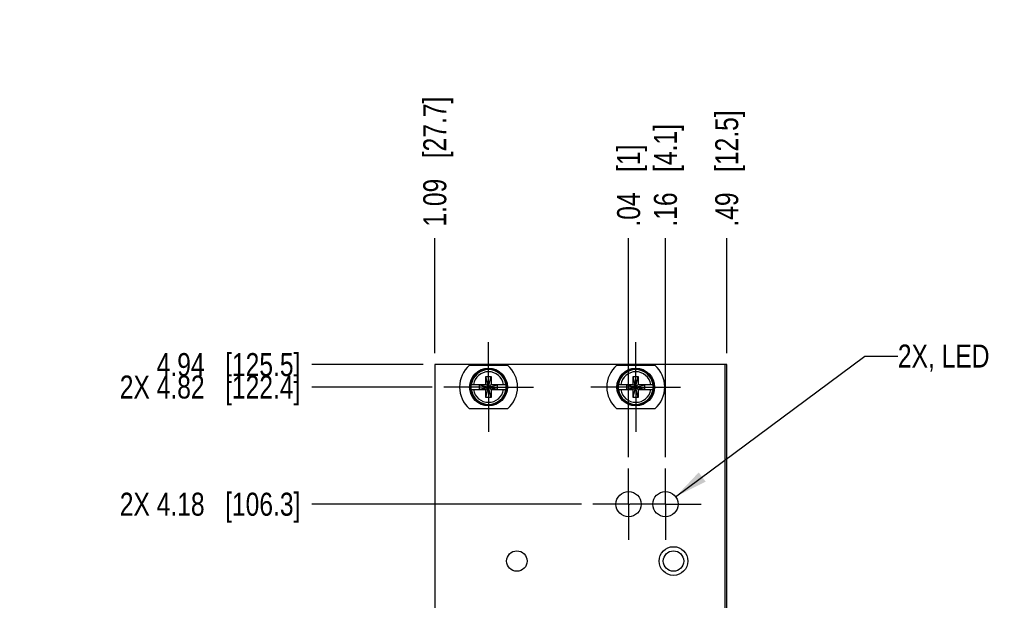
# Model space of a CAD drawing. Header units: inches. Extents: x 0 to 22, y 0 to 17.
# Tile 14 of 22: x 4.4 to 9.7, y 10.2 to 13.3. Entities that reach past the tile are written whole.
import ezdxf

# ---------------------------------------------------------------- set-up
doc = ezdxf.new("R2010")
doc.units = ezdxf.units.IN
doc.header["$LTSCALE"] = 1.21
doc.header["$MEASUREMENT"] = 0
doc.linetypes.add('CENTER', pattern=[0.6, 0.375, -0.075, 0.075, -0.075])
doc.layers.get('0').update_dxf_attribs({"linetype": 'CONTINUOUS'})
for name, color, linetype in [('DEFAULT_1', 7, 'CENTER'), ('DETAIL', 7, 'CONTINUOUS'), ('DIMENSIONS', 7, 'CONTINUOUS')]:
    doc.layers.add(name, color=color, linetype=linetype)
doc.styles.get("Standard").update_dxf_attribs({"font": 'txt', "width": 0.8})
doc.dimstyles.new('DIMSTYLE_1', dxfattribs={"dimtxt": 0.125, "dimasz": 0.18, "dimexe": 0.125, "dimexo": 0.0625, "dimgap": 0.03125, "dimtad": 0, "dimtih": 1, "dimtoh": 1, "dimzin": 4, "dimdsep": 46, "dimtxsty": 'STANDARD', "dimblk": '_FILLED', "dimblk1": '_FILLED', "dimblk2": '_FILLED', "dimcen": 0.09, "dimadec": 0, "dimazin": 0, "dimtp": 0.005, "dimtm": 0.005, "dimtfac": 1, "dimtofl": 0, "dimtmove": 0, "dimatfit": 3, "dimldrblk": '_FILLED', "dimfxl": 1, "dimtolj": 1, "dimtzin": 4, "dimarcsym": 0})
doc.dimstyles.get("Standard").update_dxf_attribs({"dimtxt": 0.125, "dimasz": 0.18, "dimexe": 0.125, "dimexo": 0.0625, "dimgap": 0.09, "dimtad": 0, "dimtih": 1, "dimtoh": 1, "dimdec": 3, "dimzin": 4, "dimdsep": 46, "dimtxsty": 'STANDARD', "dimblk": '_FILLED', "dimblk1": '_FILLED', "dimblk2": '_FILLED', "dimcen": 0.09, "dimadec": 0, "dimazin": 0, "dimtol": 1, "dimtp": 0.01, "dimtm": 0.01, "dimtfac": 1, "dimtdec": 3, "dimtofl": 0, "dimtmove": 0, "dimatfit": 3, "dimldrblk": '_FILLED', "dimfxl": 1, "dimtolj": 1, "dimtzin": 4, "dimarcsym": 0})

# ---------------------------------------------------------------- blocks, each defined once
blk = doc.blocks.new('*D8')
at = {"layer": 'DIMENSIONS', "color": 2, "linetype": 'CONTINUOUS'}
blk.add_line((7.7079, 10.9497), (7.7079, 12.1402), dxfattribs=at)
at = {"layer": 'DIMENSIONS', "color": 2, "linetype": 'CONTINUOUS', "insert": (7.6454, 12.2027), "char_height": 0.125, "width": 0.725, "attachment_point": 1, "rotation": 90, "line_spacing_factor": 0.9}
blk.add_mtext('.04{\\Ftxt.shx;\\W1.000000;\\H0.125000; }[1]', dxfattribs=at)
blk = doc.blocks.new('_FILLED')
at = {"color": 0, "linetype": 'BYBLOCK'}
blk.add_solid([(0, 0), (-1, 0.174), (-1, -0.174)], dxfattribs=at)
blk = doc.blocks.new('*D9')
at = {"layer": 'DIMENSIONS', "color": 2, "linetype": 'CONTINUOUS'}
blk.add_line((7.9079, 10.9497), (7.9079, 12.1402), dxfattribs=at)
at = {"layer": 'DIMENSIONS', "color": 2, "linetype": 'CONTINUOUS', "insert": (7.8454, 12.2027), "char_height": 0.125, "width": 0.925, "attachment_point": 1, "rotation": 90, "line_spacing_factor": 0.9}
blk.add_mtext('.16{\\Ftxt.shx;\\W1.000000;\\H0.125000; }[4.1]', dxfattribs=at)
blk = doc.blocks.new('*D10')
at = {"layer": 'DIMENSIONS', "color": 2, "linetype": 'CONTINUOUS'}
blk.add_line((8.2409, 11.5152), (8.2409, 12.1402), dxfattribs=at)
at = {"layer": 'DIMENSIONS', "color": 2, "linetype": 'CONTINUOUS', "insert": (8.1784, 12.2027), "char_height": 0.125, "width": 1.025, "attachment_point": 1, "rotation": 90, "line_spacing_factor": 0.9}
blk.add_mtext('.49{\\Ftxt.shx;\\W1.000000;\\H0.125000; }[12.5]', dxfattribs=at)
blk = doc.blocks.new('*D11')
at = {"layer": 'DIMENSIONS', "color": 2, "linetype": 'CONTINUOUS'}
blk.add_line((6.6549, 11.5152), (6.6549, 12.1402), dxfattribs=at)
at = {"layer": 'DIMENSIONS', "color": 2, "linetype": 'CONTINUOUS', "insert": (6.5924, 12.2027), "char_height": 0.125, "width": 1.125, "attachment_point": 1, "rotation": 90, "line_spacing_factor": 0.9}
blk.add_mtext('1.09{\\Ftxt.shx;\\W1.000000;\\H0.125000; }[27.7]', dxfattribs=at)
blk = doc.blocks.new('*D14')
at = {"layer": 'DIMENSIONS', "color": 2, "linetype": 'CONTINUOUS'}
blk.add_line((7.4519, 10.6937), (5.9872, 10.6937), dxfattribs=at)
at = {"layer": 'DIMENSIONS', "color": 2, "linetype": 'CONTINUOUS', "insert": (5.9247, 10.7562), "char_height": 0.125, "width": 1.525, "attachment_point": 3, "line_spacing_factor": 0.9}
blk.add_mtext('2X 4.18{\\Ftxt.shx;\\W1.000000;\\H0.125000; }[106.3]', dxfattribs=at)
blk = doc.blocks.new('*D15')
at = {"layer": 'DIMENSIONS', "color": 2, "linetype": 'CONTINUOUS'}
blk.add_line((6.6409, 11.3307), (5.9872, 11.3307), dxfattribs=at)
at = {"layer": 'DIMENSIONS', "color": 2, "linetype": 'CONTINUOUS', "insert": (5.9247, 11.3932), "char_height": 0.125, "width": 1.525, "attachment_point": 3, "line_spacing_factor": 0.9}
blk.add_mtext('2X 4.82{\\Ftxt.shx;\\W1.000000;\\H0.125000; }[122.4]', dxfattribs=at)
blk = doc.blocks.new('*D16')
at = {"layer": 'DIMENSIONS', "color": 2, "linetype": 'CONTINUOUS'}
blk.add_line((6.5924, 11.4527), (5.9872, 11.4527), dxfattribs=at)
at = {"layer": 'DIMENSIONS', "color": 2, "linetype": 'CONTINUOUS', "insert": (5.9247, 11.5152), "char_height": 0.125, "width": 1.225, "attachment_point": 3, "line_spacing_factor": 0.9}
blk.add_mtext('4.94{\\Ftxt.shx;\\W1.000000;\\H0.125000; }[125.5]', dxfattribs=at)

msp = doc.modelspace()

# ---------------------------------------------------------------- linework, layer by layer
at = {"color": 7, "linetype": 'CONTINUOUS'}
for p, q in [((6.6549, 11.4527), (6.6549, 6.3857)), ((8.2409, 11.4527), (6.6549, 11.4527)), ((6.8432, 11.4492), (7.0507, 11.4492)), ((7.6432, 11.4492), (7.8507, 11.4492)), ((8.2309, 11.4527), (8.2309, 7.317)), ((8.2409, 6.315), (8.2409, 11.4527)), ((6.8523, 11.3445), (6.9352, 11.3445)), ((6.8984, 11.319), (6.8984, 11.3424)), ((6.8984, 11.3424), (6.9954, 11.319)), ((6.8984, 11.319), (6.9954, 11.3424)), ((6.9352, 11.3424), (6.8984, 11.3424)), ((6.9331, 11.2736), (6.9607, 11.3878)), ((6.9331, 11.3445), (6.9331, 11.3878)), ((6.9607, 11.2736), (6.9331, 11.3878)), ((6.9331, 11.3878), (6.9607, 11.3878)), ((6.9352, 11.3445), (6.9352, 11.3424)), ((6.9352, 11.319), (6.9586, 11.3424)), ((6.9586, 11.319), (6.9352, 11.3424)), ((6.9586, 11.3445), (6.9586, 11.3424)), ((6.9586, 11.3445), (7.0416, 11.3445)), ((6.9954, 11.3424), (6.9586, 11.3424)), ((6.9607, 11.3878), (6.9607, 11.3445)), ((6.9954, 11.319), (6.9954, 11.3424)), ((7.6523, 11.3445), (7.7352, 11.3445)), ((7.6984, 11.319), (7.6984, 11.3424)), ((7.6984, 11.319), (7.7954, 11.3424)), ((7.7352, 11.3424), (7.6984, 11.3424)), ((7.6984, 11.3424), (7.7954, 11.319)), ((7.7331, 11.2736), (7.7607, 11.3878)), ((7.7331, 11.3445), (7.7331, 11.3878)), ((7.7607, 11.2736), (7.7331, 11.3878)), ((7.7331, 11.3878), (7.7607, 11.3878)), ((7.7352, 11.3445), (7.7352, 11.3424)), ((7.7352, 11.319), (7.7586, 11.3424)), ((7.7586, 11.319), (7.7352, 11.3424)), ((7.7586, 11.3445), (7.7586, 11.3424)), ((7.7586, 11.3445), (7.8416, 11.3445)), ((7.7954, 11.3424), (7.7586, 11.3424)), ((7.7607, 11.3878), (7.7607, 11.3445)), ((7.7954, 11.319), (7.7954, 11.3424)), ((6.8523, 11.3169), (6.9352, 11.3169)), ((6.8984, 11.319), (6.9352, 11.319)), ((6.9331, 11.2736), (6.9331, 11.3169)), ((6.9352, 11.3169), (6.9352, 11.319)), ((6.9586, 11.3169), (6.9586, 11.319)), ((6.9586, 11.319), (6.9954, 11.319)), ((6.9586, 11.3169), (7.0416, 11.3169)), ((6.9607, 11.3169), (6.9607, 11.2736)), ((7.6523, 11.3169), (7.7352, 11.3169)), ((7.6984, 11.319), (7.7352, 11.319)), ((7.7331, 11.2736), (7.7331, 11.3169)), ((7.7352, 11.3169), (7.7352, 11.319)), ((7.7586, 11.3169), (7.7586, 11.319)), ((7.7586, 11.319), (7.7954, 11.319)), ((7.7586, 11.3169), (7.8416, 11.3169)), ((7.7607, 11.3169), (7.7607, 11.2736)), ((6.9607, 11.2736), (6.9331, 11.2736)), ((7.7607, 11.2736), (7.7331, 11.2736)), ((7.0507, 11.2122), (6.8432, 11.2122)), ((7.8507, 11.2122), (7.6432, 11.2122))]:
    msp.add_line(p, q, dxfattribs=at)
for centre, radius in [((6.9469, 11.3307), 0.1025), ((6.9469, 11.3307), 0.098), ((7.7469, 11.3307), 0.1025), ((7.7469, 11.3307), 0.098), ((7.7079, 10.6937), 0.0685), ((7.9079, 10.6937), 0.0685), ((7.1009, 10.3847), 0.0555), ((7.9519, 10.3847), 0.078), ((7.9519, 10.3847), 0.0555)]:
    msp.add_circle(centre, radius, dxfattribs=at)
for centre, radius, start, end in [((6.9469, 11.3307), 0.1575, 131.203, 228.797), ((6.9469, 11.3307), 0.1575, 311.203, 48.797), ((7.7469, 11.3307), 0.1575, 131.203, 228.797), ((7.7469, 11.3307), 0.1575, 311.203, 48.797), ((6.9469, 11.3307), 0.0947, 8.3637, 171.6363), ((6.9469, 11.3307), 0.0832, 9.5336, 170.4664), ((7.7469, 11.3307), 0.0947, 8.3637, 171.6363), ((7.7469, 11.3307), 0.0832, 9.5336, 170.4664), ((6.9469, 11.3307), 0.0956, 171.7166, 188.2834), ((6.9469, 11.3307), 0.0956, 351.7166, 8.2834), ((7.7469, 11.3307), 0.0956, 171.7166, 188.2834), ((7.7469, 11.3307), 0.0956, 351.7166, 8.2834), ((6.9469, 11.3307), 0.0947, 188.3637, 351.6363), ((6.9469, 11.3307), 0.0832, 189.5336, 350.4664), ((7.7469, 11.3307), 0.0947, 188.3637, 351.6363), ((7.7469, 11.3307), 0.0832, 189.5336, 350.4664)]:
    msp.add_arc(centre, radius, start, end, dxfattribs=at)
at = {"layer": 'DEFAULT_1', "color": 7, "linetype": 'CENTER'}
for p, q in [((6.9469, 11.3307), (6.9469, 11.5742)), ((7.7469, 11.3307), (7.7469, 11.5742)), ((6.9469, 11.3307), (6.7034, 11.3307)), ((6.9469, 11.3307), (6.9469, 11.0872)), ((6.9469, 11.3307), (7.1904, 11.3307)), ((7.7469, 11.3307), (7.5034, 11.3307)), ((7.7469, 11.3307), (7.7469, 11.0872)), ((7.7469, 11.3307), (7.9904, 11.3307)), ((7.7079, 10.6937), (7.7079, 10.8872)), ((7.9079, 10.6937), (7.9079, 10.8872)), ((7.7079, 10.6937), (7.5144, 10.6937)), ((7.7079, 10.6937), (7.7079, 10.5002)), ((7.7079, 10.6937), (7.7144, 10.6937)), ((7.9079, 10.6937), (7.7144, 10.6937)), ((7.9079, 10.6937), (7.9079, 10.5002)), ((7.9079, 10.6937), (8.1014, 10.6937))]:
    msp.add_line(p, q, dxfattribs=at)

# ---------------------------------------------------------------- texts
at = {"layer": 'DETAIL', "color": 2, "linetype": 'CONTINUOUS', "insert": (9.1709, 11.5617), "char_height": 0.125, "width": 0.7, "attachment_point": 1, "line_spacing_factor": 0.9}
msp.add_mtext('2X, LED', dxfattribs=at)

# ---------------------------------------------------------------- dimensions: what is measured, and where the dimension line sits
at = {"layer": 'DIMENSIONS', "color": 2, "linetype": 'CONTINUOUS'}
for feature_location, offset, dtype, origin, picture, middle in [((6.6549, 11.5152), (0, 0.625), 1, (7.7469, 11.4527), '*D11', (6.6549, 12.7652)), ((8.2409, 11.5152), (0, 0.625), 1, (7.7469, 11.4527), '*D10', (8.2409, 12.7152)), ((7.9079, 10.9497), (0, 1.1905), 1, (7.7469, 10.8872), '*D9', (7.9079, 12.6652)), ((7.7079, 10.9497), (0, 1.1905), 1, (7.7469, 10.8872), '*D8', (7.7079, 12.5652)), ((6.5924, 11.4527), (-0.6053, 0), 0, (6.6549, 6.51), '*D16', (5.3122, 11.4527))]:
    dim = msp.add_ordinate_dim(feature_location=feature_location, offset=offset, dtype=dtype, origin=origin, dimstyle='DIMSTYLE_1', dxfattribs=at)
    dim.commit()
    dim.dimension.update_dxf_attribs({"geometry": picture, "text_midpoint": middle})
for feature_location, offset, origin, picture, middle in [((6.6409, 11.3307), (-0.6538, 0), (6.7034, 6.51), '*D15', (5.1622, 11.3307)), ((7.4519, 10.6937), (-1.4648, 0), (7.5144, 6.51), '*D14', (5.1622, 10.6937))]:
    dim = msp.add_ordinate_dim(feature_location=feature_location, offset=offset, dtype=0, origin=origin, text='2X <>', dimstyle='DIMSTYLE_1', dxfattribs=at)
    dim.commit()
    dim.dimension.update_dxf_attribs({"geometry": picture, "text_midpoint": middle})

# ---------------------------------------------------------------- leaders
at = {"layer": 'DETAIL', "color": 2, "linetype": 'CONTINUOUS'}
msp.add_leader([(7.9633, 10.734), (8.9909, 11.4992), (9.1709, 11.4992)], dimstyle='STANDARD', override={"dimtad": 0}, dxfattribs=at)

doc.saveas('drawing.dxf')
